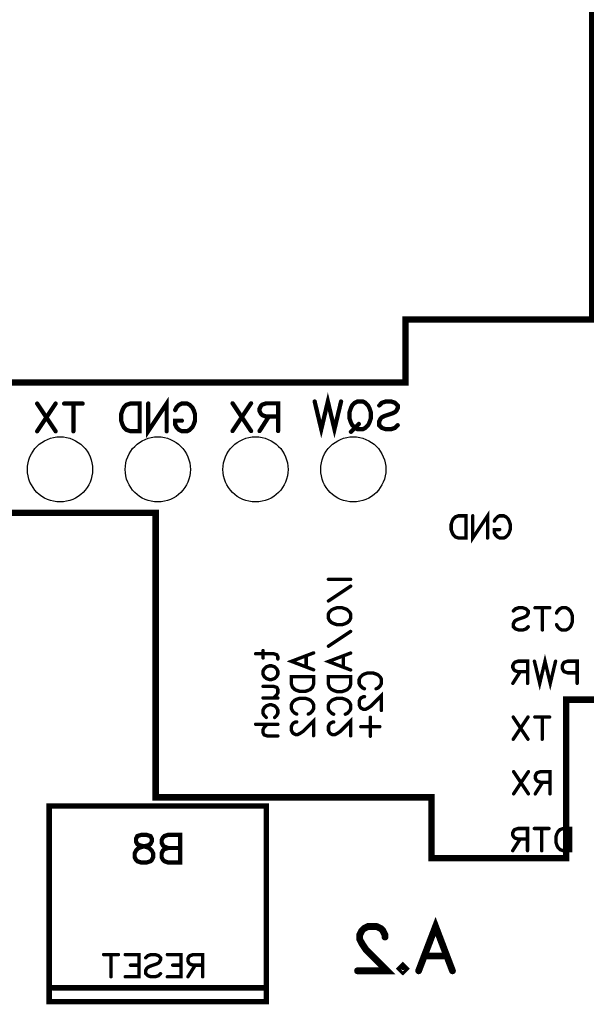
# Model space of a CAD drawing. Extents: x 0 to 95, y 0 to 136.
# Tile 3 of 14: x 41 to 67, y 0 to 45. Entities that reach past the tile are written whole.
import ezdxf

# ---------------------------------------------------------------- set-up
doc = ezdxf.new("R2010")
doc.units = 0
doc.layers.add('Bottom_Silk', color=11, linetype='CONTINUOUS')

msp = doc.modelspace()

# ---------------------------------------------------------------- linework, layer by layer
at = {"layer": 'Bottom_Silk', "linetype": 'CONTINUOUS'}
for points, const_width in [([(78.5, 110.6), (78.7, 16.8), (73.2, 16.8), (73.2, 13.9), (66.3, 13.9), (66.3, 6.6), (60.1, 6.6), (60.1, 9.4), (47.4, 9.4), (47.4, 22.5), (35.8, 22.5), (35.8, 26.7), (29, 26.7), (29, 30.3), (35.7, 30.3), (35.7, 28.5), (58.9, 28.5), (58.9, 31.4), (67.5, 31.4), (67.5, 110.6), (78.7, 110.6), (78.7, 110.3)], 0.3), ([(47.0587, 27.5322), (47.0587, 26.2562), (47.9094, 27.5322), (47.9094, 26.2562)], 0.1961), ([(55.9366, 27.6255), (55.632, 26.3495), (55.3288, 27.6255), (55.0255, 26.3495), (54.7209, 27.6255)], 0.1961), ([(56.9367, 27.6255), (57.0574, 27.5666), (57.1795, 27.4445), (57.2399, 27.3223), (57.3017, 27.1398), (57.3017, 26.8366), (57.2399, 26.6541), (57.1795, 26.5334), (57.0574, 26.4112), (56.9367, 26.3509), (56.6938, 26.3509), (56.5717, 26.4112), (56.4509, 26.5334), (56.3906, 26.6541), (56.3288, 26.8366), (56.3288, 27.1398), (56.3906, 27.3223), (56.4509, 27.4445), (56.5717, 27.5666), (56.6938, 27.6255), (56.9367, 27.6255)], 0.1961), ([(57.6938, 27.443), (57.8145, 27.5652), (57.997, 27.6255), (58.2399, 27.6255), (58.4224, 27.5652), (58.5445, 27.443), (58.5445, 27.3223), (58.4828, 27.2002), (58.4224, 27.1398), (58.3017, 27.0795), (57.9367, 26.9573), (57.8145, 26.897), (57.7542, 26.8352), (57.6938, 26.7145), (57.6938, 26.532), (57.8145, 26.4112), (57.997, 26.3495), (58.2399, 26.3495), (58.4224, 26.4112), (58.5445, 26.532)], 0.1961), ([(42.7978, 27.5294), (41.947, 26.2533)], 0.1961), ([(41.947, 27.5294), (42.7978, 26.2533)], 0.1961), ([(44.0407, 27.5294), (43.1899, 27.5294)], 0.1961), ([(43.6153, 27.5294), (43.6153, 26.2533)], 0.1961), ([(46.6665, 27.5322), (46.6665, 26.2562), (46.2412, 26.2562), (46.0587, 26.3179), (45.9365, 26.4387), (45.8762, 26.5608), (45.8158, 26.7419), (45.8158, 27.0465), (45.8762, 27.229), (45.9365, 27.3497), (46.0587, 27.4719), (46.2412, 27.5322), (46.6665, 27.5322)], 0.1961), ([(48.3016, 27.229), (48.3619, 27.3497), (48.4841, 27.4719), (48.6048, 27.5322), (48.8477, 27.5322), (48.9698, 27.4719), (49.0905, 27.3497), (49.1523, 27.229), (49.2127, 27.0465), (49.2127, 26.7419), (49.1523, 26.5608), (49.0905, 26.4387), (48.9698, 26.3179), (48.8477, 26.2562), (48.6048, 26.2562), (48.4841, 26.3179), (48.3619, 26.4387), (48.3016, 26.5608), (48.3016, 26.7419), (48.6048, 26.7419)], 0.1961), ([(51.7939, 27.5419), (50.9432, 26.2658)], 0.1961), ([(50.9432, 27.5419), (51.7939, 26.2658)], 0.1961), ([(53.0368, 26.934), (52.4907, 26.934), (52.3082, 26.9958), (52.2465, 27.0562), (52.1861, 27.1769), (52.1861, 27.299), (52.2465, 27.4197), (52.3082, 27.4815), (52.4907, 27.5419), (53.0368, 27.5419), (53.0368, 26.2658)], 0.1961), ([(52.6115, 26.934), (52.1861, 26.2658)], 0.1961), ([(56.7542, 26.5937), (56.3906, 26.2287)], 0.1961), ([(61.6856, 22.3621), (61.6856, 21.3412), (61.3453, 21.3412), (61.1993, 21.3906), (61.1016, 21.4872), (61.0533, 21.5849), (61.005, 21.7298), (61.005, 21.9735), (61.0533, 22.1195), (61.1016, 22.2161), (61.1993, 22.3138), (61.3453, 22.3621), (61.6856, 22.3621)], 0.1569), ([(61.9993, 22.3621), (61.9993, 21.3412), (62.6799, 22.3621), (62.6799, 21.3412)], 0.1569), ([(62.9937, 22.1195), (63.0419, 22.2161), (63.1397, 22.3138), (63.2362, 22.3621), (63.4305, 22.3621), (63.5282, 22.3138), (63.6248, 22.2161), (63.6742, 22.1195), (63.7225, 21.9735), (63.7225, 21.7298), (63.6742, 21.5849), (63.6248, 21.4872), (63.5282, 21.3906), (63.4305, 21.3412), (63.2362, 21.3412), (63.1397, 21.3906), (63.0419, 21.4872), (62.9937, 21.5849), (62.9937, 21.7298), (63.2362, 21.7298)], 0.1569), ([(55.3554, 19.4381), (56.3763, 19.4381)], 0.1569), ([(56.3763, 19.1244), (55.3566, 18.4438)], 0.1569), ([(55.3554, 17.8381), (55.4037, 17.9358), (55.5014, 18.0324), (55.598, 18.0818), (55.744, 18.1301), (55.9877, 18.1301), (56.1326, 18.0818), (56.2303, 18.0324), (56.3269, 17.9358), (56.3763, 17.8381), (56.3763, 17.6438), (56.3269, 17.5472), (56.2303, 17.4495), (56.1326, 17.4012), (55.9877, 17.3529), (55.744, 17.3529), (55.598, 17.4012), (55.5014, 17.4495), (55.4037, 17.5472), (55.3554, 17.6438), (55.3554, 17.8381)], 0.1569), ([(63.8691, 17.9827), (63.9657, 18.0804), (64.1117, 18.1287), (64.306, 18.1287), (64.452, 18.0804), (64.5497, 17.9827), (64.5497, 17.8861), (64.5003, 17.7884), (64.452, 17.7401), (64.3554, 17.6918), (64.0634, 17.5941), (63.9657, 17.5458), (63.9174, 17.4964), (63.8691, 17.3998), (63.8691, 17.2538), (63.9657, 17.1572), (64.1117, 17.1078), (64.306, 17.1078), (64.452, 17.1572), (64.5497, 17.2538)], 0.1569), ([(65.544, 18.1287), (64.8634, 18.1287)], 0.1569), ([(65.2037, 18.1287), (65.2037, 17.1078)], 0.1569), ([(65.8577, 17.8861), (65.906, 17.9827), (66.0037, 18.0804), (66.1003, 18.1287), (66.2946, 18.1287), (66.3923, 18.0804), (66.4889, 17.9827), (66.5383, 17.8861), (66.5866, 17.7401), (66.5866, 17.4964), (66.5383, 17.3515), (66.4889, 17.2538), (66.3923, 17.1572), (66.2946, 17.1078), (66.1003, 17.1078), (66.0037, 17.1572), (65.906, 17.2538), (65.8577, 17.3515)], 0.1569), ([(56.3763, 17.0392), (55.3566, 16.3586)], 0.1569), ([(52.0053, 16.0139), (52.8319, 16.0139), (52.9767, 15.9656), (53.0261, 15.8679), (53.0261, 15.7713)], 0.1569), ([(52.3456, 16.1599), (52.3456, 15.8196)], 0.1569), ([(54.672, 15.2737), (53.6512, 15.6634), (54.672, 16.0519)], 0.1569), ([(54.3318, 15.9059), (54.3318, 15.4197)], 0.1569), ([(56.3763, 15.2666), (55.3554, 15.6563), (56.3763, 16.0449)], 0.1569), ([(56.036, 15.8989), (56.036, 15.4126)], 0.1569), ([(65.81, 15.6701), (65.5663, 14.6493), (65.3237, 15.6701), (65.0811, 14.6493), (64.8374, 15.6701)], 0.1569), ([(52.3456, 15.215), (52.3939, 15.3116), (52.4916, 15.4093), (52.6376, 15.4576), (52.7341, 15.4576), (52.8801, 15.4093), (52.9767, 15.3116), (53.0261, 15.215), (53.0261, 15.069), (52.9767, 14.9713), (52.8801, 14.8747), (52.7341, 14.8253), (52.6376, 14.8253), (52.4916, 14.8747), (52.3939, 14.9713), (52.3456, 15.069), (52.3456, 15.215)], 0.1569), ([(64.5236, 15.1838), (64.0868, 15.1838), (63.9408, 15.2333), (63.8914, 15.2815), (63.8431, 15.3781), (63.8431, 15.4758), (63.8914, 15.5724), (63.9408, 15.6218), (64.0868, 15.6701), (64.5236, 15.6701), (64.5236, 14.6493)], 0.1569), ([(66.8043, 15.1355), (66.3663, 15.1355), (66.2214, 15.1838), (66.172, 15.2333), (66.1237, 15.3298), (66.1237, 15.4758), (66.172, 15.5724), (66.2214, 15.6218), (66.3663, 15.6701), (66.8043, 15.6701), (66.8043, 14.6493)], 0.1569), ([(53.6512, 14.9599), (54.672, 14.9599), (54.672, 14.6196), (54.6226, 14.4736), (54.526, 14.3759), (54.4283, 14.3276), (54.2835, 14.2793), (54.0398, 14.2793), (53.8938, 14.3276), (53.7972, 14.3759), (53.6995, 14.4736), (53.6512, 14.6196), (53.6512, 14.9599)], 0.1569), ([(55.3554, 14.9529), (56.3763, 14.9529), (56.3763, 14.6126), (56.3269, 14.4666), (56.2303, 14.3689), (56.1326, 14.3206), (55.9877, 14.2723), (55.744, 14.2723), (55.598, 14.3206), (55.5014, 14.3689), (55.4037, 14.4666), (55.3554, 14.6126), (55.3554, 14.9529)], 0.1569), ([(57.014, 14.3992), (56.9174, 14.4475), (56.8197, 14.5452), (56.7714, 14.6418), (56.7714, 14.8361), (56.8197, 14.9338), (56.9174, 15.0303), (57.014, 15.0798), (57.16, 15.1281), (57.4037, 15.1281), (57.5486, 15.0798), (57.6463, 15.0303), (57.7429, 14.9338), (57.7923, 14.8361), (57.7923, 14.6418), (57.7429, 14.5452), (57.6463, 14.4475), (57.5486, 14.3992)], 0.1569), ([(64.1834, 15.1838), (63.8431, 14.6493)], 0.1569), ([(52.3456, 14.5116), (52.8319, 14.5116), (52.9767, 14.4633), (53.0261, 14.3656), (53.0261, 14.2196), (52.9767, 14.123), (52.8319, 13.977)], 0.1569), ([(52.3456, 13.977), (53.0261, 13.977)], 0.1569), ([(57.0151, 14.036), (56.9668, 14.036), (56.8691, 13.9877), (56.8208, 13.9395), (56.7725, 13.8417), (56.7725, 13.6475), (56.8208, 13.5509), (56.8691, 13.5026), (56.9668, 13.4532), (57.0634, 13.4532), (57.1611, 13.5026), (57.306, 13.5992), (57.7923, 14.0855), (57.7923, 13.4049)], 0.1569), ([(52.4916, 13.0792), (52.3939, 13.177), (52.3456, 13.2747), (52.3456, 13.4195), (52.3939, 13.5172), (52.4916, 13.6138), (52.6376, 13.6632), (52.7341, 13.6632), (52.8801, 13.6138), (52.9767, 13.5172), (53.0261, 13.4195), (53.0261, 13.2747), (52.9767, 13.1769), (52.8801, 13.0792)], 0.1569), ([(53.8938, 13.2367), (53.7972, 13.285), (53.6995, 13.3827), (53.6512, 13.4793), (53.6512, 13.6736), (53.6995, 13.7713), (53.7972, 13.8679), (53.8938, 13.9173), (54.0398, 13.9656), (54.2835, 13.9656), (54.4283, 13.9173), (54.526, 13.8679), (54.6226, 13.7713), (54.672, 13.6736), (54.672, 13.4793), (54.6226, 13.3827), (54.526, 13.285), (54.4283, 13.2367)], 0.1569), ([(55.598, 13.2297), (55.5014, 13.278), (55.4037, 13.3757), (55.3554, 13.4723), (55.3554, 13.6666), (55.4037, 13.7643), (55.5014, 13.8608), (55.598, 13.9103), (55.744, 13.9586), (55.9877, 13.9586), (56.1326, 13.9103), (56.2303, 13.8608), (56.3269, 13.7643), (56.3763, 13.6666), (56.3763, 13.4723), (56.3269, 13.3757), (56.2303, 13.278), (56.1326, 13.2297)], 0.1569), ([(57.283, 13.0911), (57.283, 12.2163)], 0.1569), ([(64.5421, 13.099), (63.8616, 12.0782)], 0.1569), ([(63.8616, 13.099), (64.5421, 12.0782)], 0.1569), ([(65.5365, 13.099), (64.8559, 13.099)], 0.1569), ([(65.1962, 13.099), (65.1962, 12.0782)], 0.1569), ([(52.0053, 12.7655), (53.0261, 12.7655)], 0.1569), ([(52.5399, 12.7655), (52.3939, 12.6195), (52.3456, 12.5218), (52.3456, 12.3758), (52.3939, 12.2792), (52.5399, 12.2309), (53.0261, 12.2309)], 0.1569), ([(53.8949, 12.8736), (53.8466, 12.8736), (53.7489, 12.8253), (53.7006, 12.777), (53.6523, 12.6793), (53.6523, 12.485), (53.7006, 12.3884), (53.7489, 12.3401), (53.8466, 12.2907), (53.9432, 12.2907), (54.0409, 12.3401), (54.1858, 12.4367), (54.672, 12.923), (54.672, 12.2424)], 0.1569), ([(55.5991, 12.8665), (55.5509, 12.8665), (55.4531, 12.8182), (55.4049, 12.77), (55.3566, 12.6722), (55.3566, 12.478), (55.4048, 12.3814), (55.4531, 12.3331), (55.5508, 12.2837), (55.6474, 12.2837), (55.7451, 12.3331), (55.89, 12.4297), (56.3763, 12.916), (56.3763, 12.2354)], 0.1569), ([(56.845, 12.6543), (57.7198, 12.6543)], 0.1569), ([(64.5607, 10.5843), (63.8801, 9.5634)], 0.1569), ([(63.8801, 10.5843), (64.5607, 9.5634)], 0.1569), ([(65.555, 10.098), (65.1181, 10.098), (64.9721, 10.1474), (64.9227, 10.1957), (64.8744, 10.2923), (64.8744, 10.39), (64.9227, 10.4866), (64.9721, 10.536), (65.1181, 10.5843), (65.555, 10.5843), (65.555, 9.5634)], 0.1569), ([(65.2147, 10.098), (64.8744, 9.5634)], 0.1569), ([(52.5, 0), (42.5, 0), (42.5, 9), (52.5, 9), (52.5, 0)], 0.25), ([(46.9824, 7.6768), (47.1635, 7.6165), (47.2252, 7.4957), (47.2252, 7.3736), (47.1635, 7.2529), (47.0427, 7.1911), (46.7999, 7.1307), (46.6174, 7.0704), (46.4966, 6.9482), (46.4363, 6.8275), (46.4363, 6.645), (46.4966, 6.5243), (46.557, 6.4625), (46.7395, 6.4022), (46.9824, 6.4022), (47.1635, 6.4625), (47.2252, 6.5243), (47.2856, 6.645), (47.2856, 6.8275), (47.2252, 6.9482), (47.1031, 7.0704), (46.922, 7.1307), (46.6791, 7.1911), (46.557, 7.2529), (46.4966, 7.3736), (46.4966, 7.4957), (46.557, 7.6165), (46.7395, 7.6768), (46.9824, 7.6768)], 0.1961), ([(48.5285, 7.6782), (48.5285, 6.4022), (47.981, 6.4022), (47.7985, 6.4639), (47.7381, 6.5243), (47.6778, 6.645), (47.6778, 6.8275), (47.7381, 6.9497), (47.7985, 7.01), (47.981, 7.0704), (47.7985, 7.1322), (47.7381, 7.1925), (47.6778, 7.3132), (47.6778, 7.4354), (47.7381, 7.5561), (47.7985, 7.6179), (47.981, 7.6782), (48.5285, 7.6782)], 0.1961), ([(64.517, 7.4813), (64.0801, 7.4813), (63.9341, 7.5307), (63.8847, 7.579), (63.8364, 7.6756), (63.8364, 7.7733), (63.8847, 7.8699), (63.9341, 7.9193), (64.0801, 7.9676), (64.517, 7.9676), (64.517, 6.9467)], 0.1569), ([(65.5113, 7.9676), (64.8307, 7.9676)], 0.1569), ([(65.171, 7.9676), (65.171, 6.9467)], 0.1569), ([(66.5056, 7.9676), (66.5056, 6.9467), (66.1653, 6.9467), (66.0193, 6.9961), (65.9216, 7.0927), (65.8733, 7.1904), (65.825, 7.3353), (65.825, 7.579), (65.8733, 7.725), (65.9216, 7.8216), (66.0193, 7.9193), (66.1653, 7.9676), (66.5056, 7.9676)], 0.1569), ([(64.1767, 7.4813), (63.8364, 6.9467)], 0.1569), ([(48.5285, 7.0704), (47.981, 7.0704)], 0.1961), ([(59.5074, 1.4175), (60.2868, 3.4592), (61.064, 1.4175)], 0.3137), ([(57.9583, 2.9718), (57.9583, 3.0684), (57.8617, 3.2638), (57.7651, 3.3604), (57.5697, 3.457), (57.1811, 3.457), (56.9879, 3.3604), (56.8913, 3.2638), (56.7925, 3.0684), (56.7925, 2.8752), (56.8913, 2.6798), (57.0845, 2.3901), (58.0571, 1.4175), (56.6959, 1.4175)], 0.3137), ([(45.6874, 2.1632), (45.0069, 2.1632)], 0.1569), ([(45.3472, 2.1632), (45.3472, 1.1424)], 0.1569), ([(46.0012, 2.1632), (46.6323, 2.1632), (46.6323, 1.1424), (46.0012, 1.1424)], 0.1569), ([(46.9461, 2.0172), (47.0427, 2.1149), (47.1887, 2.1632), (47.3829, 2.1632), (47.5289, 2.1149), (47.6267, 2.0172), (47.6267, 1.9206), (47.5772, 1.8229), (47.5289, 1.7746), (47.4324, 1.7264), (47.1404, 1.6286), (47.0427, 1.5804), (46.9944, 1.5309), (46.9461, 1.4344), (46.9461, 1.2884), (47.0427, 1.1918), (47.1887, 1.1424), (47.3829, 1.1424), (47.5289, 1.1918), (47.6267, 1.2884)], 0.1569), ([(47.9404, 2.1632), (48.5715, 2.1632), (48.5715, 1.1424), (47.9404, 1.1424)], 0.1569), ([(49.5659, 1.6769), (49.129, 1.6769), (48.983, 1.7264), (48.9336, 1.7746), (48.8853, 1.8712), (48.8853, 1.9689), (48.9336, 2.0655), (48.983, 2.1149), (49.129, 2.1632), (49.5659, 2.1632), (49.5659, 1.1424)], 0.1569), ([(60.772, 2.0981), (59.7994, 2.0981)], 0.3137), ([(46.6323, 1.6769), (46.2438, 1.6769)], 0.1569), ([(48.5715, 1.6769), (48.183, 1.6769)], 0.1569), ([(49.2256, 1.6769), (48.8853, 1.1424)], 0.1569), ([(58.7834, 1.6129), (58.88, 1.5141), (58.7834, 1.4175), (58.6845, 1.5141), (58.7834, 1.6129)], 0.3137), ([(52.5, 0.6354), (42.657, 0.6354)], 0.25)]:
    msp.add_lwpolyline(points, dxfattribs=dict(at, const_width=const_width))
for points, const_width in [([(54.6719, 27.6255, 1), (54.7699, 27.6255, 1), (54.6719, 27.6255, 1)], 0.098), ([(55.8876, 27.6255, 1), (55.9857, 27.6255, 1), (55.8876, 27.6255, 1)], 0.098), ([(56.8876, 27.6255, 1), (56.9857, 27.6255, 1), (56.8876, 27.6255, 1)], 0.098), ([(41.898, 27.5294, 1), (41.9961, 27.5294, 1), (41.898, 27.5294, 1)], 0.098), ([(42.7488, 27.5294, 1), (42.8468, 27.5294, 1), (42.7488, 27.5294, 1)], 0.098), ([(43.1409, 27.5294, 1), (43.2389, 27.5294, 1), (43.1409, 27.5294, 1)], 0.098), ([(43.5663, 27.5294, 1), (43.6643, 27.5294, 1), (43.5663, 27.5294, 1)], 0.098), ([(43.9916, 27.5294, 1), (44.0897, 27.5294, 1), (43.9916, 27.5294, 1)], 0.098), ([(46.6175, 27.5322, 1), (46.7156, 27.5322, 1), (46.6175, 27.5322, 1)], 0.098), ([(47.0097, 27.5322, 1), (47.1077, 27.5322, 1), (47.0097, 27.5322, 1)], 0.098), ([(48.2526, 27.229, 1), (48.3506, 27.229, 1), (48.2526, 27.229, 1)], 0.098), ([(50.8942, 27.5419, 1), (50.9922, 27.5419, 1), (50.8942, 27.5419, 1)], 0.098), ([(51.7449, 27.5419, 1), (51.843, 27.5419, 1), (51.7449, 27.5419, 1)], 0.098), ([(57.6448, 27.443, 1), (57.7428, 27.443, 1), (57.6448, 27.443, 1)], 0.098), ([(48.5558, 26.7419, 1), (48.6538, 26.7419, 1), (48.5558, 26.7419, 1)], 0.098), ([(52.5624, 26.934, 1), (52.6605, 26.934, 1), (52.5624, 26.934, 1)], 0.098), ([(52.9878, 26.934, 1), (53.0858, 26.934, 1), (52.9878, 26.934, 1)], 0.098), ([(41.898, 26.2533, 1), (41.9961, 26.2533, 1), (41.898, 26.2533, 1)], 0.098), ([(42.7488, 26.2533, 1), (42.8468, 26.2533, 1), (42.7488, 26.2533, 1)], 0.098), ([(43.5663, 26.2533, 1), (43.6643, 26.2533, 1), (43.5663, 26.2533, 1)], 0.098), ([(47.8604, 26.2562, 1), (47.9584, 26.2562, 1), (47.8604, 26.2562, 1)], 0.098), ([(50.8942, 26.2658, 1), (50.9922, 26.2658, 1), (50.8942, 26.2658, 1)], 0.098), ([(51.7449, 26.2658, 1), (51.843, 26.2658, 1), (51.7449, 26.2658, 1)], 0.098), ([(52.1371, 26.2658, 1), (52.2351, 26.2658, 1), (52.1371, 26.2658, 1)], 0.098), ([(52.9878, 26.2658, 1), (53.0858, 26.2658, 1), (52.9878, 26.2658, 1)], 0.098), ([(56.3415, 26.2287, 1), (56.4396, 26.2287, 1), (56.3415, 26.2287, 1)], 0.098), ([(56.7051, 26.5937, 1), (56.8032, 26.5937, 1), (56.7051, 26.5937, 1)], 0.098), ([(58.4955, 26.532, 1), (58.5936, 26.532, 1), (58.4955, 26.532, 1)], 0.098), ([(61.6464, 22.3621, 1), (61.7248, 22.3621, 1), (61.6464, 22.3621, 1)], 0.0784), ([(61.9601, 22.3621, 1), (62.0386, 22.3621, 1), (61.9601, 22.3621, 1)], 0.0784), ([(62.9544, 22.1195, 1), (63.0329, 22.1195, 1), (62.9544, 22.1195, 1)], 0.0784), ([(63.197, 21.7298, 1), (63.2755, 21.7298, 1), (63.197, 21.7298, 1)], 0.0784), ([(62.6407, 21.3412, 1), (62.7191, 21.3412, 1), (62.6407, 21.3412, 1)], 0.0784), ([(55.3162, 19.4381, 1), (55.3947, 19.4381, 1), (55.3162, 19.4381, 1)], 0.0784), ([(56.3371, 19.4381, 1), (56.4155, 19.4381, 1), (56.3371, 19.4381, 1)], 0.0784), ([(56.3371, 19.1244, 1), (56.4155, 19.1244, 1), (56.3371, 19.1244, 1)], 0.0784), ([(55.3173, 18.4438, 1), (55.3958, 18.4438, 1), (55.3173, 18.4438, 1)], 0.0784), ([(64.8242, 18.1287, 1), (64.9026, 18.1287, 1), (64.8242, 18.1287, 1)], 0.0784), ([(65.1645, 18.1287, 1), (65.2429, 18.1287, 1), (65.1645, 18.1287, 1)], 0.0784), ([(65.5048, 18.1287, 1), (65.5832, 18.1287, 1), (65.5048, 18.1287, 1)], 0.0784), ([(55.3162, 17.8381, 1), (55.3947, 17.8381, 1), (55.3162, 17.8381, 1)], 0.0784), ([(63.8299, 17.9827, 1), (63.9083, 17.9827, 1), (63.8299, 17.9827, 1)], 0.0784), ([(65.8185, 17.8861, 1), (65.8969, 17.8861, 1), (65.8185, 17.8861, 1)], 0.0784), ([(64.5105, 17.2538, 1), (64.5889, 17.2538, 1), (64.5105, 17.2538, 1)], 0.0784), ([(65.8185, 17.3515, 1), (65.8969, 17.3515, 1), (65.8185, 17.3515, 1)], 0.0784), ([(56.3371, 17.0392, 1), (56.4155, 17.0392, 1), (56.3371, 17.0392, 1)], 0.0784), ([(65.1645, 17.1078, 1), (65.2429, 17.1078, 1), (65.1645, 17.1078, 1)], 0.0784), ([(55.3173, 16.3586, 1), (55.3958, 16.3586, 1), (55.3173, 16.3586, 1)], 0.0784), ([(51.9661, 16.0139, 1), (52.0445, 16.0139, 1), (51.9661, 16.0139, 1)], 0.0784), ([(52.3063, 16.1599, 1), (52.3848, 16.1599, 1), (52.3063, 16.1599, 1)], 0.0784), ([(52.3063, 15.8196, 1), (52.3848, 15.8196, 1), (52.3063, 15.8196, 1)], 0.0784), ([(54.2925, 15.9059, 1), (54.371, 15.9059, 1), (54.2925, 15.9059, 1)], 0.0784), ([(54.6328, 16.0519, 1), (54.7113, 16.0519, 1), (54.6328, 16.0519, 1)], 0.0784), ([(55.9968, 15.8989, 1), (56.0752, 15.8989, 1), (55.9968, 15.8989, 1)], 0.0784), ([(56.3371, 16.0449, 1), (56.4155, 16.0449, 1), (56.3371, 16.0449, 1)], 0.0784), ([(52.9869, 15.7713, 1), (53.0654, 15.7713, 1), (52.9869, 15.7713, 1)], 0.0784), ([(54.2925, 15.4197, 1), (54.371, 15.4197, 1), (54.2925, 15.4197, 1)], 0.0784), ([(55.9968, 15.4126, 1), (56.0752, 15.4126, 1), (55.9968, 15.4126, 1)], 0.0784), ([(64.7982, 15.6701, 1), (64.8766, 15.6701, 1), (64.7982, 15.6701, 1)], 0.0784), ([(65.7707, 15.6701, 1), (65.8492, 15.6701, 1), (65.7707, 15.6701, 1)], 0.0784), ([(52.3063, 15.215, 1), (52.3848, 15.215, 1), (52.3063, 15.215, 1)], 0.0784), ([(53.612, 14.9599, 1), (53.6904, 14.9599, 1), (53.612, 14.9599, 1)], 0.0784), ([(54.6328, 15.2737, 1), (54.7113, 15.2737, 1), (54.6328, 15.2737, 1)], 0.0784), ([(55.3162, 14.9529, 1), (55.3947, 14.9529, 1), (55.3162, 14.9529, 1)], 0.0784), ([(56.3371, 15.2666, 1), (56.4155, 15.2666, 1), (56.3371, 15.2666, 1)], 0.0784), ([(64.1441, 15.1838, 1), (64.2226, 15.1838, 1), (64.1441, 15.1838, 1)], 0.0784), ([(64.4844, 15.1838, 1), (64.5629, 15.1838, 1), (64.4844, 15.1838, 1)], 0.0784), ([(66.7651, 15.1355, 1), (66.8435, 15.1355, 1), (66.7651, 15.1355, 1)], 0.0784), ([(52.3063, 14.5116, 1), (52.3848, 14.5116, 1), (52.3063, 14.5116, 1)], 0.0784), ([(63.8038, 14.6493, 1), (63.8823, 14.6493, 1), (63.8038, 14.6493, 1)], 0.0784), ([(64.4844, 14.6493, 1), (64.5629, 14.6493, 1), (64.4844, 14.6493, 1)], 0.0784), ([(66.7651, 14.6493, 1), (66.8435, 14.6493, 1), (66.7651, 14.6493, 1)], 0.0784), ([(52.3063, 13.977, 1), (52.3848, 13.977, 1), (52.3063, 13.977, 1)], 0.0784), ([(52.7926, 13.977, 1), (52.8711, 13.977, 1), (52.7926, 13.977, 1)], 0.0784), ([(52.9869, 13.977, 1), (53.0654, 13.977, 1), (52.9869, 13.977, 1)], 0.0784), ([(56.9748, 14.3992, 1), (57.0532, 14.3992, 1), (56.9748, 14.3992, 1)], 0.0784), ([(56.9759, 14.036, 1), (57.0543, 14.036, 1), (56.9759, 14.036, 1)], 0.0784), ([(57.5094, 14.3992, 1), (57.5878, 14.3992, 1), (57.5094, 14.3992, 1)], 0.0784), ([(52.4523, 13.0792, 1), (52.5308, 13.0792, 1), (52.4523, 13.0792, 1)], 0.0784), ([(52.8409, 13.0792, 1), (52.9194, 13.0792, 1), (52.8409, 13.0792, 1)], 0.0784), ([(53.8545, 13.2367, 1), (53.933, 13.2367, 1), (53.8545, 13.2367, 1)], 0.0784), ([(54.3891, 13.2367, 1), (54.4676, 13.2367, 1), (54.3891, 13.2367, 1)], 0.0784), ([(55.5588, 13.2297, 1), (55.6372, 13.2297, 1), (55.5588, 13.2297, 1)], 0.0784), ([(56.0934, 13.2297, 1), (56.1718, 13.2297, 1), (56.0934, 13.2297, 1)], 0.0784), ([(57.2437, 13.0911, 1), (57.3222, 13.0911, 1), (57.2437, 13.0911, 1)], 0.0784), ([(57.7531, 13.4049, 1), (57.8315, 13.4049, 1), (57.7531, 13.4049, 1)], 0.0784), ([(63.8223, 13.099, 1), (63.9008, 13.099, 1), (63.8223, 13.099, 1)], 0.0784), ([(64.5029, 13.099, 1), (64.5814, 13.099, 1), (64.5029, 13.099, 1)], 0.0784), ([(64.8167, 13.099, 1), (64.8951, 13.099, 1), (64.8167, 13.099, 1)], 0.0784), ([(65.157, 13.099, 1), (65.2354, 13.099, 1), (65.157, 13.099, 1)], 0.0784), ([(65.4972, 13.099, 1), (65.5757, 13.099, 1), (65.4972, 13.099, 1)], 0.0784), ([(51.9661, 12.7655, 1), (52.0445, 12.7655, 1), (51.9661, 12.7655, 1)], 0.0784), ([(52.5006, 12.7655, 1), (52.5791, 12.7655, 1), (52.5006, 12.7655, 1)], 0.0784), ([(52.9869, 12.7655, 1), (53.0654, 12.7655, 1), (52.9869, 12.7655, 1)], 0.0784), ([(53.8557, 12.8736, 1), (53.9341, 12.8736, 1), (53.8557, 12.8736, 1)], 0.0784), ([(55.5599, 12.8665, 1), (55.6384, 12.8665, 1), (55.5599, 12.8665, 1)], 0.0784), ([(56.8057, 12.6543, 1), (56.8842, 12.6543, 1), (56.8057, 12.6543, 1)], 0.0784), ([(57.6806, 12.6543, 1), (57.7591, 12.6543, 1), (57.6806, 12.6543, 1)], 0.0784), ([(52.9869, 12.2309, 1), (53.0654, 12.2309, 1), (52.9869, 12.2309, 1)], 0.0784), ([(54.6328, 12.2424, 1), (54.7113, 12.2424, 1), (54.6328, 12.2424, 1)], 0.0784), ([(56.3371, 12.2354, 1), (56.4155, 12.2354, 1), (56.3371, 12.2354, 1)], 0.0784), ([(57.2437, 12.2163, 1), (57.3222, 12.2163, 1), (57.2437, 12.2163, 1)], 0.0784), ([(63.8223, 12.0782, 1), (63.9008, 12.0782, 1), (63.8223, 12.0782, 1)], 0.0784), ([(64.5029, 12.0782, 1), (64.5814, 12.0782, 1), (64.5029, 12.0782, 1)], 0.0784), ([(65.157, 12.0782, 1), (65.2354, 12.0782, 1), (65.157, 12.0782, 1)], 0.0784), ([(63.8409, 10.5843, 1), (63.9193, 10.5843, 1), (63.8409, 10.5843, 1)], 0.0784), ([(64.5215, 10.5843, 1), (64.5999, 10.5843, 1), (64.5215, 10.5843, 1)], 0.0784), ([(65.1755, 10.098, 1), (65.2539, 10.098, 1), (65.1755, 10.098, 1)], 0.0784), ([(65.5158, 10.098, 1), (65.5942, 10.098, 1), (65.5158, 10.098, 1)], 0.0784), ([(63.8409, 9.5634, 1), (63.9193, 9.5634, 1), (63.8409, 9.5634, 1)], 0.0784), ([(64.5215, 9.5634, 1), (64.5999, 9.5634, 1), (64.5215, 9.5634, 1)], 0.0784), ([(64.8352, 9.5634, 1), (64.9137, 9.5634, 1), (64.8352, 9.5634, 1)], 0.0784), ([(65.5158, 9.5634, 1), (65.5942, 9.5634, 1), (65.5158, 9.5634, 1)], 0.0784), ([(46.9333, 7.6768, 1), (47.0314, 7.6768, 1), (46.9333, 7.6768, 1)], 0.098), ([(48.4795, 7.6782, 1), (48.5775, 7.6782, 1), (48.4795, 7.6782, 1)], 0.098), ([(64.7915, 7.9676, 1), (64.8699, 7.9676, 1), (64.7915, 7.9676, 1)], 0.0784), ([(65.1318, 7.9676, 1), (65.2102, 7.9676, 1), (65.1318, 7.9676, 1)], 0.0784), ([(65.4721, 7.9676, 1), (65.5505, 7.9676, 1), (65.4721, 7.9676, 1)], 0.0784), ([(66.4664, 7.9676, 1), (66.5448, 7.9676, 1), (66.4664, 7.9676, 1)], 0.0784), ([(64.1375, 7.4813, 1), (64.2159, 7.4813, 1), (64.1375, 7.4813, 1)], 0.0784), ([(64.4778, 7.4813, 1), (64.5562, 7.4813, 1), (64.4778, 7.4813, 1)], 0.0784), ([(47.932, 7.0704, 1), (48.03, 7.0704, 1), (47.932, 7.0704, 1)], 0.098), ([(48.4795, 7.0704, 1), (48.5775, 7.0704, 1), (48.4795, 7.0704, 1)], 0.098), ([(63.7972, 6.9467, 1), (63.8756, 6.9467, 1), (63.7972, 6.9467, 1)], 0.0784), ([(64.4778, 6.9467, 1), (64.5562, 6.9467, 1), (64.4778, 6.9467, 1)], 0.0784), ([(65.1318, 6.9467, 1), (65.2102, 6.9467, 1), (65.1318, 6.9467, 1)], 0.0784), ([(57.8798, 2.9718, 1), (58.0367, 2.9718, 1), (57.8798, 2.9718, 1)], 0.1569), ([(44.9676, 2.1632, 1), (45.0461, 2.1632, 1), (44.9676, 2.1632, 1)], 0.0784), ([(45.3079, 2.1632, 1), (45.3864, 2.1632, 1), (45.3079, 2.1632, 1)], 0.0784), ([(45.6482, 2.1632, 1), (45.7267, 2.1632, 1), (45.6482, 2.1632, 1)], 0.0784), ([(45.962, 2.1632, 1), (46.0404, 2.1632, 1), (45.962, 2.1632, 1)], 0.0784), ([(46.9069, 2.0172, 1), (46.9853, 2.0172, 1), (46.9069, 2.0172, 1)], 0.0784), ([(47.9012, 2.1632, 1), (47.9796, 2.1632, 1), (47.9012, 2.1632, 1)], 0.0784), ([(59.721, 2.0981, 1), (59.8778, 2.0981, 1), (59.721, 2.0981, 1)], 0.1569), ([(60.6936, 2.0981, 1), (60.8504, 2.0981, 1), (60.6936, 2.0981, 1)], 0.1569), ([(46.2045, 1.6769, 1), (46.283, 1.6769, 1), (46.2045, 1.6769, 1)], 0.0784), ([(46.5931, 1.6769, 1), (46.6716, 1.6769, 1), (46.5931, 1.6769, 1)], 0.0784), ([(47.5874, 1.2884, 1), (47.6659, 1.2884, 1), (47.5874, 1.2884, 1)], 0.0784), ([(48.1437, 1.6769, 1), (48.2222, 1.6769, 1), (48.1437, 1.6769, 1)], 0.0784), ([(48.5323, 1.6769, 1), (48.6108, 1.6769, 1), (48.5323, 1.6769, 1)], 0.0784), ([(49.1864, 1.6769, 1), (49.2648, 1.6769, 1), (49.1864, 1.6769, 1)], 0.0784), ([(49.5266, 1.6769, 1), (49.6051, 1.6769, 1), (49.5266, 1.6769, 1)], 0.0784), ([(56.6175, 1.4175, 1), (56.7744, 1.4175, 1), (56.6175, 1.4175, 1)], 0.1569), ([(58.7049, 1.6129, 1), (58.8618, 1.6129, 1), (58.7049, 1.6129, 1)], 0.1569), ([(59.429, 1.4175, 1), (59.5858, 1.4175, 1), (59.429, 1.4175, 1)], 0.1569), ([(60.9856, 1.4175, 1), (61.1424, 1.4175, 1), (60.9856, 1.4175, 1)], 0.1569), ([(45.3079, 1.1424, 1), (45.3864, 1.1424, 1), (45.3079, 1.1424, 1)], 0.0784), ([(45.962, 1.1424, 1), (46.0404, 1.1424, 1), (45.962, 1.1424, 1)], 0.0784), ([(47.9012, 1.1424, 1), (47.9796, 1.1424, 1), (47.9012, 1.1424, 1)], 0.0784), ([(48.8461, 1.1424, 1), (48.9245, 1.1424, 1), (48.8461, 1.1424, 1)], 0.0784), ([(49.5266, 1.1424, 1), (49.6051, 1.1424, 1), (49.5266, 1.1424, 1)], 0.0784), ([(42.5945, 0.6354, 1), (42.7195, 0.6354, 1), (42.5945, 0.6354, 1)], 0.125), ([(52.4375, 0.6354, 1), (52.5625, 0.6354, 1), (52.4375, 0.6354, 1)], 0.125)]:
    msp.add_lwpolyline(points, format="xyb", dxfattribs=dict(at, const_width=const_width))
at = {"layer": 'Bottom_Silk'}
for centre in [(43, 24.5), (47.5, 24.5), (52, 24.5), (56.5, 24.5)]:
    msp.add_circle(centre, 1.5, dxfattribs=at)

doc.saveas('drawing.dxf')
